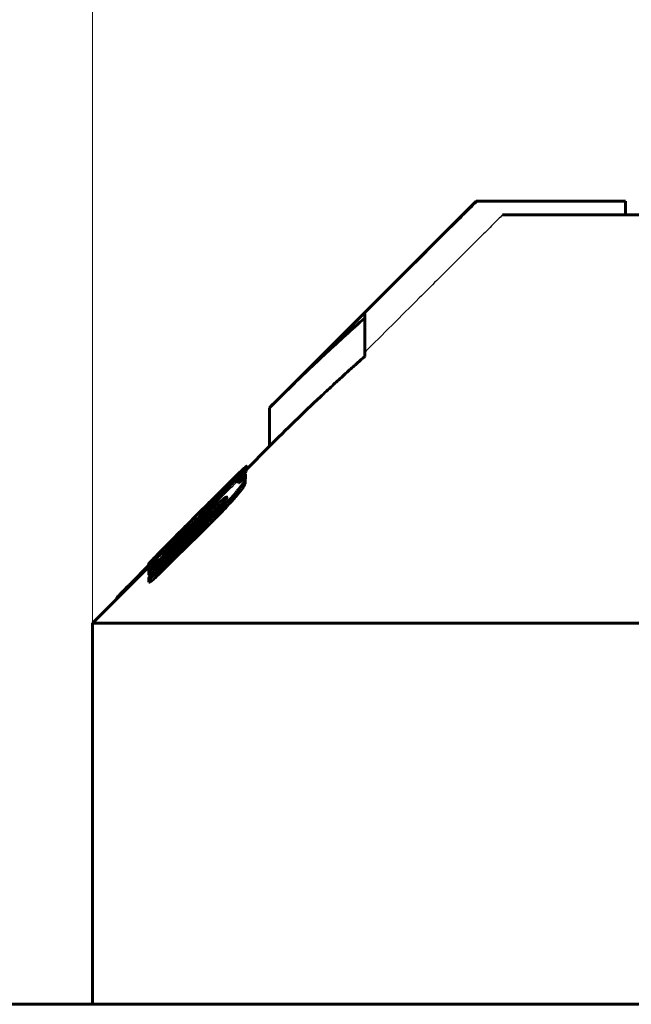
# Model space of a CAD drawing. Header units: millimetres. Extents: x 0 to 841, y 0 to 594.
# Tile 11 of 26: x 200 to 211, y 377 to 395. Entities that reach past the tile are written whole.
import ezdxf

# ---------------------------------------------------------------- set-up
doc = ezdxf.new("R2010")
doc.units = ezdxf.units.MM
for name, pattern in [('K5LT-1', [0]), ('K5LT_BASIC', [0]), ('K5LT_THIN', [0])]:
    doc.linetypes.add(name, pattern=pattern)
doc.layers.add('Системный слой', color=7, linetype='Continuous')
doc.layers.add('Системный слой (1)', color=251, linetype='Continuous', true_color=0x6c6c6c)
doc.styles.add('KDIMTEXTSTYLE', font='txt', dxfattribs={"width": 0.96, "oblique": 15, "height": 5})
doc.styles.add('KTEXTSTYLE', font='txt', dxfattribs={"width": 0.96, "height": 5})
doc.dimstyles.new('KDIMSTYLE (0.50)', dxfattribs={"dimtxt": 5, "dimasz": 1, "dimexe": 2, "dimexo": 0, "dimgap": 1, "dimtad": 1, "dimlfac": 2, "dimtxsty": 'KDIMTEXTSTYLE', "dimsah": 1, "dimcen": 0, "dimdle": 1, "dimadec": 0, "dimazin": 0, "dimtfac": 0.667, "dimtmove": 0, "dimatfit": 3, "dimfxl": 1, "dimtvp": 1, "dimtolj": 1, "dimtzin": 0, "dimarcsym": 0})

# ---------------------------------------------------------------- blocks, each defined once
blk = doc.blocks.new('U0')
at = {"layer": 'Системный слой (1)', "color": 150, "linetype": 'K5LT_BASIC', "lineweight": 60, "true_color": 0x0080ff}
for p, q in [((202.478, 384.838), (202.505, 384.857)), ((202.505, 384.857), (202.555, 384.898)), ((202.47, 384.838), (202.478, 384.838))]:
    blk.add_line(p, q, dxfattribs=at)
blk = doc.blocks.new('U2')
at = {"layer": 'Системный слой (1)', "color": 150, "linetype": 'K5LT_BASIC', "lineweight": 60, "true_color": 0x0080ff}
for p, q in [((204.259, 386.65), (204.69, 387.081)), ((201.44, 383.831), (202.47, 384.861))]:
    blk.add_line(p, q, dxfattribs=at)
blk = doc.blocks.new('U4')
at = {"layer": 'Системный слой (1)', "color": 150, "linetype": 'K5LT_BASIC', "lineweight": 60, "true_color": 0x0080ff}
for p, q in [((204.242, 386.475), (204.247, 386.481)), ((204.247, 386.481), (204.25, 386.486)), ((204.25, 386.486), (204.251, 386.489))]:
    blk.add_line(p, q, dxfattribs=at)
blk = doc.blocks.new('U8')
at = {"layer": 'Системный слой (1)', "color": 150, "linetype": 'K5LT_BASIC', "lineweight": 60, "true_color": 0x0080ff}
for p, q in [((204.11, 386.445), (204.174, 386.517)), ((204.174, 386.517), (204.23, 386.58)), ((204.23, 386.58), (204.259, 386.618))]:
    blk.add_line(p, q, dxfattribs=at)
blk = doc.blocks.new('U21')
at = {"layer": 'Системный слой (1)', "color": 150, "linetype": 'K5LT_BASIC', "lineweight": 60, "true_color": 0x0080ff}
for p, q in [((203.21, 385.581), (203.207, 385.588)), ((203.213, 385.571), (203.21, 385.581)), ((203.216, 385.558), (203.213, 385.571))]:
    blk.add_line(p, q, dxfattribs=at)
blk = doc.blocks.new('U22')
at = {"layer": 'Системный слой (1)', "color": 150, "linetype": 'K5LT_BASIC', "lineweight": 60, "true_color": 0x0080ff}
for p, q in [((203.748, 385.964), (203.773, 385.984)), ((203.773, 385.984), (203.797, 386.004)), ((203.797, 386.004), (203.82, 386.022))]:
    blk.add_line(p, q, dxfattribs=at)
blk = doc.blocks.new('U24')
at = {"layer": 'Системный слой (1)', "color": 150, "linetype": 'K5LT_BASIC', "lineweight": 60, "true_color": 0x0080ff}
for p, q in [((203.199, 385.58), (203.147, 385.528)), ((203.096, 385.476), (203.045, 385.425)), ((203.147, 385.528), (203.096, 385.476))]:
    blk.add_line(p, q, dxfattribs=at)
blk = doc.blocks.new('D0')
at = {"layer": 'Системный слой (1)'}
for points in [[(205.94, 396.86), (206.44, 397.518), (201.44, 396.86), (206.44, 396.202)], [(236.44, 396.202), (241.44, 396.86), (236.44, 397.518), (236.94, 396.86)]]:
    blk.add_hatch(color=7, dxfattribs=at).paths.add_polyline_path(points)
at = {"layer": 'Системный слой (1)', "color": 7, "linetype": 'K5LT_THIN', "lineweight": 18}
for p, q in [((201.44, 383.831), (201.44, 398.86)), ((241.44, 383.831), (241.44, 398.86)), ((201.44, 396.86), (206.44, 397.518)), ((206.44, 397.518), (205.94, 396.86)), ((236.94, 396.86), (236.44, 397.518)), ((236.44, 397.518), (241.44, 396.86)), ((206.44, 396.202), (201.44, 396.86)), ((201.44, 396.86), (241.44, 396.86)), ((205.94, 396.86), (206.44, 396.202)), ((241.44, 396.86), (236.44, 396.202)), ((236.44, 396.202), (236.94, 396.86))]:
    blk.add_line(p, q, dxfattribs=at)
blk.add_wipeout([(217.355, 397.86), (217.355, 405.242), (225.198, 405.242), (225.198, 397.86)]).dxf.layer = 'Системный слой (1)'
at = {"layer": 'Системный слой (1)', "color": 7, "insert": (217.355, 404.447), "char_height": 5, "attachment_point": 1, "style": 'KTEXTSTYLE'}
blk.add_mtext('\\fArial|b0|c204|p34;\\H5.0;\\W1.000;\\Q15;\\fGOST Type AU|b0|i0|c204|p34;\\Q15;\\W0.960;80', dxfattribs=at)
blk = doc.blocks.new('KDIMARROW_01')
at = {"layer": 'Системный слой'}
blk.add_hatch(color=0, dxfattribs=at).paths.add_polyline_path([(-5, -0.658), (0, 0), (-5, 0.658), (-4.5, 0)])
at = {"layer": 'Системный слой', "color": 0, "linetype": 'K5LT_THIN', "lineweight": 18}
for p, q in [((-4.5, 0), (-5, 0.658)), ((-5, 0.658), (0, 0)), ((0, 0), (-5, -0.658)), ((-5, -0.658), (-4.5, 0))]:
    blk.add_line(p, q, dxfattribs=at)
at = {"layer": 'Системный слой (1)', "color": 0, "linetype": 'K5LT_THIN', "lineweight": 18}
blk.add_line((644.225, 310.581), (643.725, 310.581), dxfattribs=at)

msp = doc.modelspace()

# ---------------------------------------------------------------- linework, layer by layer
at = {"layer": 'Системный слой (1)', "color": 150, "linetype": 'K5LT_BASIC', "lineweight": 60, "true_color": 0x0080ff}
for p, q in [((204.6897, 387.7877), (208.4826, 391.5806)), ((208.4826, 391.5806), (208.5121, 391.5806)), ((211.2271, 391.5806), (208.5121, 391.5806)), ((211.2271, 391.3306), (211.2271, 391.5806)), ((208.9703, 391.3306), (220.5647, 391.3306)), ((206.4397, 389.5122), (206.4397, 389.436)), ((206.4397, 388.7289), (206.4397, 389.436)), ((204.6897, 387.0806), (204.6897, 387.7877)), ((204.2594, 386.6918), (204.2594, 386.6885)), ((204.2594, 386.6178), (204.2594, 386.6885)), ((204.2713, 386.6622), (204.2713, 386.712)), ((204.0803, 386.4157), (204.0803, 386.4828)), ((204.2423, 386.4792), (204.2423, 386.463)), ((204.2508, 386.5682), (204.2508, 386.5599)), ((204.2508, 386.4892), (204.2508, 386.5599)), ((203.9268, 386.3637), (203.9268, 386.3598)), ((204.0001, 386.456), (204.0001, 386.4592)), ((204.1263, 386.4171), (204.1161, 386.407)), ((204.1161, 386.407), (204.1161, 386.4044)), ((204.1263, 386.4124), (204.1263, 386.4171)), ((204.2423, 386.3923), (204.2423, 386.463)), ((203.9916, 386.0644), (203.9916, 386.1351)), ((203.613, 385.9943), (203.3965, 385.7761)), ((203.5516, 386.0129), (203.4067, 385.868)), ((203.5516, 386.0115), (203.5516, 386.0129)), ((203.5585, 386.0101), (203.6028, 386.0541)), ((203.5585, 385.9683), (203.5585, 386.0101)), ((203.5755, 385.9847), (203.5585, 385.9683)), ((203.6028, 386.0126), (203.6028, 386.0541)), ((203.6131, 385.9518), (203.613, 385.9943)), ((203.7478, 385.9639), (203.7478, 386.0346)), ((203.4067, 385.868), (203.272, 385.7333)), ((203.3965, 385.7367), (203.3965, 385.7761)), ((203.4067, 385.8667), (203.4067, 385.868)), ((203.6045, 385.8295), (203.6045, 385.9002)), ((203.2072, 385.659), (203.1986, 385.6505)), ((203.1986, 385.5798), (203.1986, 385.6505)), ((203.2072, 385.5883), (203.1986, 385.5798)), ((203.2072, 385.5883), (203.2072, 385.659)), ((203.2174, 385.5588), (203.2174, 385.622)), ((203.5414, 385.602), (203.5414, 385.6727)), ((203.0452, 385.4495), (203.0452, 385.446)), ((203.0452, 385.3877), (203.0452, 385.446)), ((202.9104, 385.3004), (202.8934, 385.2834)), ((202.9105, 385.2538), (202.9104, 385.3004)), ((202.6512, 384.8583), (202.849, 385.0534)), ((202.67, 385.1248), (202.67, 385.1283)), ((202.4705, 384.8903), (202.1482, 384.5687)), ((202.4705, 384.8377), (202.4705, 384.9085)), ((202.4722, 384.9124), (202.4722, 384.9169)), ((202.6137, 384.9588), (202.6137, 385.0208)), ((202.6598, 384.892), (202.6598, 384.9627)), ((202.4722, 384.7977), (202.4722, 384.7987)), ((202.4722, 384.727), (202.4722, 384.7977)), ((202.6512, 384.7256), (202.6512, 384.7964)), ((202.4722, 384.5826), (202.4722, 384.6533)), ((201.9145, 384.3055), (201.9145, 384.3301)), ((201.8873, 384.2782), (201.8873, 384.2972)), ((201.4397, 383.8306), (241.4397, 383.8306)), ((201.4397, 376.8306), (201.4397, 383.8306)), ((336.8897, 376.8306), (105.9897, 376.8306))]:
    msp.add_line(p, q, dxfattribs=at)
for centre, radius, start, end in [((2605.6882, -2035.58), 3410.7522, 134.7704395, 134.7927985), ((1368.774, -798.9319), 1661.5918, 134.5293754, 134.572449)]:
    msp.add_arc(centre, radius, start, end, dxfattribs=at)
at = {"layer": 'Системный слой (1)', "color": 7, "linetype": 'K5LT-1'}
for points, knots in [([(208.5121, 391.5806), (208.4046, 391.4733), (207.7137, 390.784), (207.0229, 390.0945), (206.4397, 389.5122)], [0, 0, 0, 0, 0.3040004, 1.9540229, 1.9540229, 1.9540229, 1.9540229]), ([(208.9703, 391.3306), (208.9435, 391.3038), (208.8765, 391.237), (208.729, 391.0898), (208.4608, 390.8223), (208.0179, 390.3803), (207.3218, 389.6857), (206.7732, 389.1381), (206.4397, 388.8051)], [0, 0, 0, 0, 0.2141093, 0.5352733, 1.1776013, 2.3552026, 4.0722009, 6.7363801, 6.7363801, 6.7363801, 6.7363801]), ([(202.624, 384.9691), (203.062, 385.4044), (203.5508, 385.89), (204.0398, 386.3755), (204.0905, 386.4259)], [0, 0, 0, 0, 1.052452, 1.1742655, 1.1742655, 1.1742655, 1.1742655])]:
    msp.add_open_spline(points, degree=3, knots=knots, dxfattribs=at)
at = {"layer": 'Системный слой (1)', "color": 150, "linetype": 'K5LT_BASIC', "lineweight": 60, "true_color": 0x0080ff}
for points, knots in [([(206.4397, 389.436), (206.2012, 389.2267), (205.7344, 388.8035), (205.1539, 388.2482), (204.8093, 387.9074), (204.6897, 387.7877)], [0, 0, 0, 0, 2.4017, 4.7457702, 6, 6, 6, 6]), ([(206.4397, 388.7289), (206.3957, 388.6903), (206.2961, 388.6023), (206.1613, 388.4817), (206.0068, 388.3419), (205.8344, 388.1839), (205.5406, 387.9103), (205.1547, 387.5413), (204.8445, 387.2354), (204.6897, 387.0806)], [0, 0, 0, 0, 0.737512, 1.6752207, 2.2762348, 3.3545832, 4.6049131, 7.2951999, 10, 10, 10, 10]), ([(204.0001, 386.4592), (204.0455, 386.5039), (204.0992, 386.5564), (204.1672, 386.6217), (204.2077, 386.6602), (204.241, 386.6905), (204.2591, 386.7057), (204.269, 386.7129), (204.2713, 386.7131), (204.2713, 386.712)], [0, 0, 0, 0, 3.3231368, 4.0542281, 5.8369085, 7.2016591, 8.1673343, 9.0090737, 10, 10, 10, 10]), ([(204.0803, 386.4828), (204.1003, 386.5049), (204.1378, 386.5465), (204.1799, 386.5937), (204.2065, 386.6239), (204.2234, 386.6433), (204.2361, 386.658), (204.2479, 386.6722), (204.2566, 386.6831), (204.2594, 386.6877), (204.2594, 386.6885)], [0, 0, 0, 0, 2.814073, 5.3324871, 6.4246864, 7.2849892, 8.3817574, 8.973469, 10.0740247, 11, 11, 11, 11]), ([(204.2594, 386.6918), (204.2594, 386.6928), (204.2584, 386.6935), (204.2548, 386.6922), (204.2497, 386.689), (204.2408, 386.6824), (204.2223, 386.6673), (204.1875, 386.6362), (204.1521, 386.6031), (204.1332, 386.5851)], [0, 0, 0, 0, 1.1377994, 1.847016, 2.7056382, 3.618551, 4.9387656, 7.4738128, 10, 10, 10, 10]), ([(204.1332, 386.5851), (204.0862, 386.54), (203.9878, 386.4443), (203.8664, 386.3244), (203.7649, 386.2238), (203.6908, 386.1502), (203.5667, 386.0266), (203.4617, 385.9217), (203.3837, 385.8438), (203.3692, 385.8293)], [0, 0, 0, 0, 2.2167886, 4.3244438, 4.8334235, 6.1289582, 7.1278274, 9.4637747, 10, 10, 10, 10]), ([(203.613, 385.9943), (203.6674, 386.0497), (203.7461, 386.1307), (203.8636, 386.2529), (203.9678, 386.3624), (204.0435, 386.4433), (204.0803, 386.4828)], [0, 0, 0, 0, 2.2705536, 3.3363754, 5.1482066, 7, 7, 7, 7]), ([(204.2508, 386.5682), (204.2444, 386.5637), (204.2323, 386.5548), (204.2118, 386.5383), (204.1913, 386.5209), (204.1695, 386.5014), (204.1362, 386.4706), (204.1096, 386.4448), (204.0905, 386.4259)], [0, 0, 0, 0, 1.7089077, 2.8588704, 4.0826268, 5.2928658, 6.2841165, 9, 9, 9, 9]), ([(204.2423, 386.4792), (204.2423, 386.4831), (204.2372, 386.4858), (204.2188, 386.4778), (204.1936, 386.4621), (204.1602, 386.4385), (204.1321, 386.417), (204.1161, 386.4044)], [0, 0, 0, 0, 1.5981279, 3.122057, 4.4022845, 6.0123773, 8, 8, 8, 8]), ([(204.1263, 386.4171), (204.141, 386.4326), (204.1634, 386.4565), (204.1916, 386.4871), (204.2095, 386.507), (204.2231, 386.5224), (204.2333, 386.5346), (204.2417, 386.5449), (204.2473, 386.5526), (204.2502, 386.5575), (204.2508, 386.5593), (204.2508, 386.5599)], [0, 0, 0, 0, 3.2398136, 5.0398266, 6.6262853, 7.7066997, 8.6997902, 9.6859678, 10.6216902, 11.3369785, 12, 12, 12, 12]), ([(203.5516, 386.0129), (203.6045, 386.0657), (203.6946, 386.1556), (203.8309, 386.2913), (203.9276, 386.3875), (203.9865, 386.4458), (204.0001, 386.4592)], [0, 0, 0, 0, 2.4182588, 4.1276742, 6.3305724, 7, 7, 7, 7]), ([(203.5755, 385.9847), (203.6086, 386.0185), (203.6714, 386.0829), (203.7425, 386.1566), (203.7958, 386.2126), (203.8319, 386.2508), (203.8639, 386.2852), (203.8886, 386.3123), (203.9049, 386.3307), (203.917, 386.3451), (203.9248, 386.3551), (203.9268, 386.3589), (203.9268, 386.3598)], [0, 0, 0, 0, 2.8254631, 5.3448791, 6.2890174, 7.7809265, 8.863, 9.7152337, 10.7740525, 11.2637806, 12.0865369, 13, 13, 13, 13]), ([(203.9268, 386.3637), (203.9268, 386.3641), (203.9262, 386.3642), (203.924, 386.3629), (203.9207, 386.3605), (203.915, 386.3558), (203.9068, 386.3485), (203.8962, 386.3389), (203.8826, 386.3263), (203.8652, 386.3099), (203.8435, 386.2893), (203.8179, 386.2647), (203.7894, 386.2371), (203.7192, 386.1687), (203.6557, 386.1063), (203.6028, 386.0541)], [0, 0, 0, 0, 0.6366576, 0.9635207, 1.4413435, 2.0378507, 2.6857469, 3.3529487, 4.0956312, 4.9892311, 6.0231513, 7.1739747, 8.4247387, 9.7101945, 16, 16, 16, 16]), ([(203.9916, 386.1351), (204.0173, 386.1644), (204.0546, 386.2077), (204.1041, 386.2665), (204.1353, 386.3045), (204.1596, 386.3349), (204.1769, 386.3571), (204.1934, 386.3789), (204.2155, 386.4096), (204.2363, 386.442), (204.2423, 386.4581), (204.2423, 386.463)], [0, 0, 0, 0, 2.5516183, 3.7654679, 5.2997276, 6.1207688, 6.7640648, 7.5731783, 8.4583092, 10.3115233, 12, 12, 12, 12]), ([(203.9916, 386.0644), (204.0173, 386.0937), (204.0546, 386.137), (204.1041, 386.1958), (204.1353, 386.2338), (204.1596, 386.2642), (204.1769, 386.2864), (204.1934, 386.3082), (204.2155, 386.3388), (204.2363, 386.3713), (204.2423, 386.3874), (204.2423, 386.3923)], [0, 0, 0, 0, 2.5516182, 3.7654679, 5.2997276, 6.1207688, 6.7640648, 7.5731783, 8.4583092, 10.3115232, 12, 12, 12, 12]), ([(203.5414, 385.6727), (203.5874, 385.7178), (203.6593, 385.7893), (203.7746, 385.9062), (203.8801, 386.0156), (203.9572, 386.0979), (203.9916, 386.1351)], [0, 0, 0, 0, 2.0575993, 3.2374437, 5.2803478, 7, 7, 7, 7]), ([(203.7478, 386.0346), (203.775, 386.0572), (203.8109, 386.0862), (203.849, 386.1148), (203.8688, 386.1288), (203.8878, 386.1409), (203.9047, 386.1492), (203.9098, 386.1474), (203.9098, 386.1438)], [0, 0, 0, 0, 3.1601123, 4.2640764, 5.1882255, 6.1198844, 7.5136449, 9, 9, 9, 9]), ([(203.9098, 386.1438), (203.9098, 386.1419), (203.9088, 386.1379), (203.9054, 386.1305), (203.9009, 386.1226), (203.8933, 386.1111), (203.88, 386.093), (203.8597, 386.0677), (203.8276, 386.0304), (203.801, 386.001), (203.7836, 385.9822)], [0, 0, 0, 0, 1.241609, 1.9793522, 2.6925565, 3.6047329, 4.8762839, 6.5307702, 8.1789334, 11, 11, 11, 11]), ([(203.7836, 385.9822), (203.7836, 385.982), (203.7832, 385.9815), (203.7826, 385.9807), (203.7818, 385.9798), (203.7807, 385.9785), (203.7787, 385.9763), (203.7751, 385.9725), (203.769, 385.966), (203.7597, 385.9563), (203.7469, 385.9433), (203.7307, 385.9269), (203.7084, 385.9043), (203.6781, 385.874), (203.6388, 385.8348), (203.5864, 385.7825), (203.5102, 385.7067), (203.4065, 385.604), (203.1818, 385.3817), (202.9939, 385.1963), (202.849, 385.0534)], [0, 0, 0, 0, 0.0378045, 0.0538905, 0.0753503, 0.1055873, 0.1520249, 0.2301028, 0.3699903, 0.5889598, 0.8848862, 1.2514286, 1.6934526, 2.4041407, 3.2979453, 4.3439547, 5.9348761, 8.4243366, 11.2990663, 21, 21, 21, 21]), ([(203.5414, 385.602), (203.5874, 385.6471), (203.6593, 385.7186), (203.7746, 385.8355), (203.8801, 385.9449), (203.9572, 386.0271), (203.9916, 386.0644)], [0, 0, 0, 0, 2.0575993, 3.2374437, 5.2803478, 7, 7, 7, 7]), ([(203.5585, 386.0101), (203.557, 386.0085), (203.5547, 386.0061), (203.5522, 386.0034), (203.5506, 386.0015), (203.5499, 386.0007), (203.5499, 386.0007)], [0, 0, 0, 0, 2.5909128, 3.9853749, 5.2796981, 7, 7, 7, 7]), ([(203.5499, 386.0007), (203.5499, 385.9997), (203.5501, 385.998), (203.5508, 385.9951), (203.5521, 385.9904), (203.5546, 385.9823), (203.557, 385.9737), (203.5585, 385.9683)], [0, 0, 0, 0, 0.8852047, 1.6877846, 2.7347906, 5.0878843, 8, 8, 8, 8]), ([(203.6045, 385.9002), (203.6201, 385.9157), (203.6434, 385.9386), (203.6754, 385.9693), (203.7008, 385.9933), (203.726, 386.0163), (203.7413, 386.0293), (203.7478, 386.0346)], [0, 0, 0, 0, 2.52997, 3.7506071, 5.1577505, 6.6767862, 8, 8, 8, 8]), ([(203.6045, 385.8295), (203.6201, 385.8449), (203.6434, 385.8679), (203.6754, 385.8986), (203.7008, 385.9226), (203.726, 385.9455), (203.7413, 385.9586), (203.7478, 385.9639)], [0, 0, 0, 0, 2.52997, 3.7506071, 5.1577505, 6.6767862, 8, 8, 8, 8]), ([(203.3692, 385.8293), (203.3071, 385.7671), (203.169, 385.6287), (203.0318, 385.4912), (202.9565, 385.4155)], [0, 0, 0, 0, 2.2411482, 5, 5, 5, 5]), ([(203.2174, 385.622), (203.2174, 385.6197), (203.2196, 385.6182), (203.2293, 385.6233), (203.237, 385.6286), (203.2446, 385.6344), (203.2548, 385.6426), (203.2689, 385.6546), (203.2901, 385.6735), (203.3162, 385.6978), (203.3534, 385.7335), (203.3796, 385.7593), (203.3965, 385.7761)], [0, 0, 0, 0, 2.8078776, 4.1377844, 4.8422132, 5.4568924, 6.2789948, 7.180468, 8.1015556, 9.6657096, 10.8000332, 13, 13, 13, 13]), ([(202.67, 385.1283), (202.7236, 385.1827), (202.8138, 385.2738), (202.9302, 385.3909), (203.0224, 385.4834), (203.1048, 385.566), (203.1909, 385.6523), (203.2449, 385.7063), (203.272, 385.7333)], [0, 0, 0, 0, 2.602905, 4.2610456, 5.3049337, 6.7035081, 7.8522974, 9, 9, 9, 9]), ([(203.1986, 385.6505), (203.1635, 385.6151), (203.117, 385.5682), (203.0461, 385.4964), (202.9969, 385.4464), (202.9392, 385.3874), (202.9015, 385.3484), (202.8615, 385.3067), (202.8346, 385.2782), (202.813, 385.2543), (202.8015, 385.2407), (202.7956, 385.2328), (202.7945, 385.2303), (202.7945, 385.2296)], [0, 0, 0, 0, 2.8220831, 3.6964101, 5.7280207, 6.8899631, 8.6697656, 9.1613645, 10.8798361, 11.69953, 12.481772, 13.3621152, 14, 14, 14, 14]), ([(202.9565, 385.4155), (202.9143, 385.373), (202.8587, 385.3168), (202.7736, 385.2305), (202.7182, 385.1742), (202.669, 385.1238), (202.627, 385.0806), (202.5921, 385.0445), (202.5426, 384.9925), (202.5082, 384.9557), (202.4849, 384.929), (202.4735, 384.9149), (202.4705, 384.9098), (202.4705, 384.9085)], [0, 0, 0, 0, 2.6887521, 3.5427838, 5.5761889, 6.4344804, 7.0437911, 8.661785, 9.1591851, 11.3224537, 12.1607587, 12.8506667, 14, 14, 14, 14]), ([(202.9104, 385.3004), (202.9208, 385.3109), (202.9361, 385.3265), (202.9574, 385.3485), (202.9759, 385.3677), (202.9957, 385.3887), (203.0129, 385.4074), (203.0254, 385.4216), (203.0338, 385.4315), (203.0404, 385.4396), (203.0437, 385.4439), (203.0452, 385.446)], [0, 0, 0, 0, 2.1168592, 3.1514045, 4.5046383, 6.1387432, 7.7360648, 8.9631925, 9.9898857, 10.8581081, 12, 12, 12, 12]), ([(203.0452, 385.4495), (203.0452, 385.4499), (203.0439, 385.4494), (203.0396, 385.4461), (203.0333, 385.4409), (203.0248, 385.4335), (203.0141, 385.424), (202.9946, 385.4064), (202.9778, 385.3909), (202.965, 385.3791)], [0, 0, 0, 0, 0.8517582, 1.6544738, 2.5113984, 3.6261727, 4.9109107, 6.1828783, 10, 10, 10, 10]), ([(202.6137, 385.0208), (202.6366, 385.0414), (202.6773, 385.0783), (202.7295, 385.1264), (202.7639, 385.1585), (202.7872, 385.1805), (202.8174, 385.2091), (202.8531, 385.2436), (202.8814, 385.2714), (202.8934, 385.2834)], [0, 0, 0, 0, 2.8851044, 4.8911555, 5.8198473, 6.5263291, 7.2990932, 8.8507555, 10, 10, 10, 10]), ([(202.965, 385.3791), (202.9562, 385.3707), (202.9369, 385.3525), (202.9084, 385.3257), (202.8811, 385.3005), (202.8524, 385.2744), (202.8304, 385.255), (202.8147, 385.2419), (202.8054, 385.2346), (202.7967, 385.2287), (202.7945, 385.2284), (202.7945, 385.2296)], [0, 0, 0, 0, 1.1403143, 2.5085548, 3.866338, 5.0849456, 7.0445804, 8.0131112, 8.9710417, 10.0409455, 12, 12, 12, 12]), ([(202.4722, 384.9169), (202.4722, 384.9183), (202.4791, 384.9278), (202.5007, 384.9519), (202.5242, 384.9772), (202.5471, 385.0014), (202.5942, 385.0506), (202.6379, 385.0956), (202.67, 385.1283)], [0, 0, 0, 0, 1.6029935, 3.2960677, 3.8732159, 4.8833719, 6.0999001, 9, 9, 9, 9]), ([(202.4705, 384.9085), (202.4705, 384.9049), (202.4778, 384.9069), (202.5044, 384.9266), (202.5219, 384.9406), (202.5408, 384.9565), (202.5687, 384.9805), (202.5941, 385.0031), (202.6137, 385.0208)], [0, 0, 0, 0, 3.6365543, 4.6739141, 5.7140969, 6.4918076, 7.222741, 9, 9, 9, 9]), ([(202.4722, 384.7977), (202.4722, 384.7962), (202.4737, 384.7952), (202.4799, 384.7983), (202.487, 384.8031), (202.4956, 384.8096), (202.5077, 384.8196), (202.5231, 384.833), (202.5404, 384.8486), (202.5618, 384.8684), (202.5888, 384.8938), (202.6227, 384.9264), (202.6471, 384.9503), (202.6598, 384.9627)], [0, 0, 0, 0, 1.5446145, 2.5514557, 3.2077566, 4.0040547, 4.9266699, 5.9747675, 7.0913825, 8.1650051, 9.8064189, 11.8083883, 14, 14, 14, 14]), ([(202.4722, 384.727), (202.4722, 384.7255), (202.4737, 384.7245), (202.4799, 384.7276), (202.487, 384.7324), (202.4956, 384.7389), (202.5077, 384.7489), (202.5231, 384.7623), (202.5404, 384.7779), (202.5618, 384.7977), (202.5888, 384.8231), (202.6227, 384.8557), (202.6471, 384.8796), (202.6598, 384.892)], [0, 0, 0, 0, 1.5446145, 2.5514557, 3.2077566, 4.0040547, 4.9266699, 5.9747675, 7.0913825, 8.1650051, 9.8064189, 11.8083883, 14, 14, 14, 14]), ([(202.6512, 384.8583), (202.6297, 384.8362), (202.595, 384.8002), (202.5533, 384.7557), (202.5267, 384.7264), (202.5053, 384.7019), (202.4903, 384.6837), (202.481, 384.6709), (202.4756, 384.6627), (202.4727, 384.6569), (202.4722, 384.6542), (202.4722, 384.6533)], [0, 0, 0, 0, 3.3195219, 5.3206564, 6.7544908, 7.896661, 9.3422773, 10.0483521, 10.6513255, 11.4507438, 12, 12, 12, 12]), ([(202.624, 384.9691), (202.6149, 384.9601), (202.5999, 384.945), (202.5807, 384.9251), (202.565, 384.9086), (202.5361, 384.8777), (202.5075, 384.8458), (202.4866, 384.8216), (202.4807, 384.8146)], [0, 0, 0, 0, 1.4079227, 2.3747641, 3.1556731, 4.0932798, 7.5356915, 9, 9, 9, 9]), ([(202.4807, 384.8146), (202.4793, 384.8128), (202.4773, 384.8102), (202.4751, 384.8068), (202.4736, 384.804), (202.4724, 384.8011), (202.4722, 384.7995), (202.4722, 384.7987)], [0, 0, 0, 0, 1.3670092, 2.4575582, 3.9934341, 5.4889309, 8, 8, 8, 8]), ([(202.4722, 384.6533), (202.4755, 384.6521), (202.483, 384.6534), (202.4995, 384.663), (202.511, 384.6708), (202.5247, 384.681), (202.5406, 384.6939), (202.5567, 384.7077), (202.5786, 384.7271), (202.6101, 384.7563), (202.6367, 384.7821), (202.6512, 384.7964)], [0, 0, 0, 0, 2.8759269, 3.768488, 4.5666772, 5.4812028, 6.4299789, 7.306065, 8.0581589, 9.8052423, 12, 12, 12, 12]), ([(202.4722, 384.5826), (202.4755, 384.5814), (202.483, 384.5827), (202.4995, 384.5923), (202.511, 384.6), (202.5247, 384.6103), (202.5406, 384.6232), (202.5567, 384.637), (202.5786, 384.6564), (202.6101, 384.6856), (202.6367, 384.7114), (202.6512, 384.7256)], [0, 0, 0, 0, 2.8759269, 3.768488, 4.5666772, 5.4812028, 6.4299789, 7.306065, 8.0581589, 9.8052423, 12, 12, 12, 12]), ([(201.9145, 384.3301), (201.9228, 384.3392), (201.9394, 384.3569), (201.9693, 384.388), (202.0053, 384.425), (202.046, 384.4662), (202.0953, 384.5158), (202.1279, 384.5485), (202.1482, 384.5687)], [0, 0, 0, 0, 1.3499505, 2.281421, 3.617318, 5.4699526, 6.7857819, 9, 9, 9, 9]), ([(201.8873, 384.2972), (201.8873, 384.2974), (201.8877, 384.2982), (201.8895, 384.3006), (201.8922, 384.304), (201.8977, 384.3107), (201.9053, 384.3194), (201.9119, 384.3271), (201.9145, 384.3301)], [0, 0, 0, 0, 0.6599407, 1.5932547, 2.7079142, 3.7398062, 6.9841481, 9, 9, 9, 9])]:
    msp.add_open_spline(points, degree=3, knots=knots, dxfattribs=at)
for points in [[(203.6045, 385.9002), (203.2895, 385.5878), (202.9746, 385.2752), (202.6598, 384.9627)], [(203.5414, 385.6727), (203.2446, 385.3807), (202.9478, 385.0886), (202.6512, 384.7964)], [(203.2174, 385.622), (203.214, 385.6408), (203.2106, 385.6532), (203.2072, 385.659)]]:
    msp.add_open_spline(points, degree=3, dxfattribs=at)

# ---------------------------------------------------------------- block references
at = {"layer": 'Системный слой (1)'}
for name in ['U2', 'U8', 'U4', 'U22', 'U24', 'U21', 'U0']:
    msp.add_blockref(name, (0, 0), dxfattribs=at)

# ---------------------------------------------------------------- next in the draw order: dimensions: what is measured, and where the dimension line sits
at = {"layer": 'Системный слой (1)', "color": 7}
dim = msp.add_linear_dim(base=(201.4397, 396.8598), p1=(241.4397, 383.8306), p2=(201.4397, 383.8306), dimstyle='KDIMSTYLE (0.50)', override={"dimexo": 0, "dimpost": '\\fGOST Type AU|b0|c204|p34;\\H5.0;\\W0.960;\\Q15;<>', "dimblk1": 'KDIMARROW_01', "dimblk2": 'KDIMARROW_01', "dimse1": 0, "dimse2": 0, "dimclrt": 7, "dimtol": 1, "dimtp": 0, "dimtm": 0, "dimtdec": 5, "dimtolj": 1}, dxfattribs=at)
dim.commit()
dim.dimension.update_dxf_attribs({"geometry": 'D0', "text_midpoint": (221.4397, 396.8598), "dimtype": 160})

doc.saveas('drawing.dxf')
